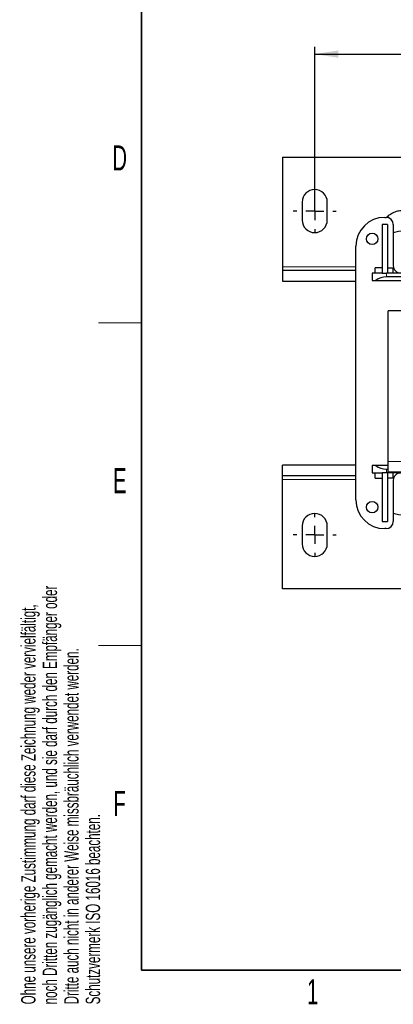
# Model space of a CAD drawing. Header units: millimetres. Extents: x 5 to 418, y 2 to 292.
# Tile 1 of 39: x 9 to 61, y 7 to 145. Entities that reach past the tile are written whole.
import ezdxf

# ---------------------------------------------------------------- set-up
doc = ezdxf.new("R2010")
doc.units = ezdxf.units.MM
doc.layers.add('SLD-0', color=7, linetype='Continuous')
doc.styles.add('SLDTEXTSTYLE0', font='TXT', dxfattribs={"width": 0.605})
doc.dimstyles.new('SLDDIMSTYLE0', dxfattribs={"dimtxt": 3.5, "dimasz": 3.302, "dimexe": 0, "dimexo": 0.0625, "dimgap": 0.875, "dimtad": 1, "dimlfac": 2, "dimrnd": 1e-09, "dimzin": 12, "dimdsep": 46, "dimtxsty": 'SLDTEXTSTYLE0', "dimsah": 1, "dimcen": 0.09, "dimadec": 0, "dimazin": 3, "dimtfac": 1, "dimtofl": 0, "dimtmove": 0, "dimatfit": 3, "dimfxl": 1, "dimfrac": 2, "dimtolj": 1, "dimtzin": 12, "dimarcsym": 0})

# ---------------------------------------------------------------- blocks, each defined once
blk = doc.blocks.new('SW_NOTE_0_2')
at = {"layer": 'SLD-0', "color": 0, "char_height": 2, "attachment_point": 1, "rotation": 90, "style": 'SLDTEXTSTYLE0'}
for s, insert in [('noch Dritten zugänglich gemacht werden, und sie darf durch den Empfänger oder', (0.42, 0)), ('Ohne unsere vorherige Zustimmung darf diese Zeichnung weder vervielfältigt,', (-2.58, 0)), ('Dritte auch nicht in anderer Weise missbräuchlich verwendet werden.', (3.42, 0)), ('Schutzvermerk ISO 16016 beachten.', (6.42, 0))]:
    blk.add_mtext(s, dxfattribs=dict(at, insert=insert))
blk = doc.blocks.new('_D_6')
at = {"layer": 'SLD-0'}
for p, q in [((50.14, 119.09), (50.14, 140.73)), ((150.64, 119.09), (150.64, 140.73)), ((50.14, 139.73), (150.64, 139.73))]:
    blk.add_line(p, q, dxfattribs=at)
for points in [[(50.14, 139.73), (53.45, 139.22), (53.45, 140.24)], [(150.64, 139.73), (147.34, 140.24), (147.34, 139.22)]]:
    blk.add_solid(points, dxfattribs=at)
at = {"layer": 'SLD-0', "insert": (96.38, 144.24), "char_height": 3.5, "attachment_point": 1, "style": 'SLDTEXTSTYLE0'}
blk.add_mtext('201', dxfattribs=at)
blk = doc.blocks.new('SW_CENTERMARKSYMBOL_0')
at = {"layer": 'SLD-0', "color": 0}
for p, q in [((0, 2.5), (0, 3)), ((-2.5, 0), (-3, 0)), ((0, 0), (-1.25, 0)), ((0, 0), (0, 1.25)), ((0, 0), (0, -1.25)), ((0, 0), (1.25, 0)), ((2.5, 0), (3, 0)), ((0, -2.5), (0, -3))]:
    blk.add_line(p, q, dxfattribs=at)
blk = doc.blocks.new('SW_CENTERMARKSYMBOL_7')
at = {"layer": 'SLD-0', "color": 0}
for p, q in [((0, 2.5), (0, 3)), ((-2.5, 0), (-3, 0)), ((0, 0), (-1.25, 0)), ((0, 0), (0, 1.25)), ((0, 0), (0, -1.25)), ((0, 0), (1.25, 0)), ((2.5, 0), (3, 0)), ((0, -2.5), (0, -3))]:
    blk.add_line(p, q, dxfattribs=at)

msp = doc.modelspace()

# ---------------------------------------------------------------- linework, layer by layer
at = {"color": 7, "linetype": 'Continuous', "lineweight": 25}
for p, q in [((45.6444, 125.338), (45.6444, 110.088)), ((45.6444, 125.338), (155.1444, 125.338)), ((48.3944, 119.088), (48.3944, 116.588)), ((51.8944, 116.588), (51.8944, 119.088)), ((59.8944, 116.963), (60.0944, 116.963)), ((59.5194, 115.963), (59.5194, 109.163)), ((60.2694, 115.963), (59.5194, 115.963)), ((60.2694, 115.963), (60.2694, 109.163)), ((61.0944, 115.963), (61.0944, 110.2213)), ((55.8944, 77.563), (55.8944, 112.963)), ((45.6444, 110.088), (45.6444, 109.588)), ((59.5194, 109.913), (58.5444, 109.913)), ((58.5444, 109.163), (58.5444, 109.913)), ((60.2694, 109.913), (61.0444, 109.913)), ((61.0444, 109.913), (61.0444, 109.163)), ((45.6444, 109.588), (45.6444, 108.088)), ((45.6444, 109.588), (55.8944, 109.588)), ((58.1444, 109.163), (58.1444, 108.163)), ((59.5194, 109.163), (58.1444, 109.163)), ((59.5194, 109.163), (59.5199, 109.163)), ((59.5199, 109.163), (60.1444, 109.163)), ((67.3944, 109.163), (60.1444, 109.163)), ((66.3944, 108.663), (60.1444, 108.663)), ((45.6444, 108.088), (55.8944, 108.088)), ((58.1444, 108.163), (58.6687, 108.163)), ((58.6687, 108.163), (66.3944, 108.163)), ((71.3944, 103.938), (60.3944, 103.938)), ((60.3944, 82.938), (60.3944, 103.938)), ((45.6444, 80.938), (45.6444, 82.438)), ((55.8944, 82.438), (45.6444, 82.438)), ((60.3944, 81.438), (60.3944, 82.938)), ((58.1444, 82.363), (58.1444, 81.363)), ((58.6687, 82.363), (58.1444, 82.363)), ((58.1444, 81.363), (59.5194, 81.363)), ((58.5444, 80.613), (58.5444, 81.363)), ((60.3944, 82.363), (58.6687, 82.363)), ((59.5194, 81.363), (59.5199, 81.363)), ((59.5194, 81.363), (59.5194, 74.563)), ((60.1444, 81.363), (59.5199, 81.363)), ((60.1444, 81.863), (60.3944, 81.863)), ((66.3944, 81.363), (60.1444, 81.363)), ((60.2694, 81.363), (60.2694, 74.563)), ((71.3944, 81.438), (60.3944, 81.438)), ((61.0444, 81.363), (61.0444, 80.613)), ((55.8944, 80.938), (45.6444, 80.938)), ((45.6444, 80.438), (45.6444, 80.938)), ((45.6444, 65.188), (45.6444, 80.438)), ((58.5444, 80.613), (59.5194, 80.613)), ((61.0444, 80.613), (60.2694, 80.613)), ((61.0944, 80.3047), (61.0944, 74.563)), ((59.5194, 74.563), (60.2694, 74.563)), ((48.3944, 73.938), (48.3944, 71.438)), ((51.8944, 71.438), (51.8944, 73.938)), ((60.0944, 73.563), (59.8944, 73.563)), ((155.1444, 65.188), (45.6444, 65.188))]:
    msp.add_line(p, q, dxfattribs=at)
at = {"color": 7, "linetype": 'Continuous', "lineweight": 18}
for p, q in [((45.6444, 110.088), (55.8944, 110.088)), ((60.1444, 108.663), (60.1444, 109.163)), ((71.3944, 82.938), (60.3944, 82.938)), ((60.1444, 81.363), (60.1444, 81.863)), ((55.8944, 80.438), (45.6444, 80.438))]:
    msp.add_line(p, q, dxfattribs=at)
at = {"color": 7, "linetype": 'Continuous', "lineweight": 25, "flags": 128}
for points in [[(62.8319, 115.0755), (61.8334, 114.9881), (61.0944, 114.8067)], [(61.0944, 75.7193), (61.8334, 75.5378), (62.8319, 75.4505)]]:
    msp.add_lwpolyline(points, dxfattribs=at)
at = {"color": 7, "linetype": 'Continuous', "lineweight": 25}
for centre in [(58.1444, 113.963), (58.1444, 76.563)]:
    msp.add_circle(centre, 0.8, dxfattribs=at)
for centre, radius, start, end in [((50.1444, 119.088), 1.75, 0, 180), ((59.8944, 112.963), 4, 90, 180), ((60.0944, 115.963), 1, 0, 90), ((50.1444, 116.588), 1.75, 180, 0), ((62.0944, 110.2213), 1, 180, 270.97932), ((62.0944, 80.3047), 1, 89.02068, 180), ((59.8944, 77.563), 4, 180, 270), ((50.1444, 73.938), 1.75, 0, 180), ((60.0944, 74.563), 1, 270, 0), ((50.1444, 71.438), 1.75, 180, 0)]:
    msp.add_arc(centre, radius, start, end, dxfattribs=at)
for centre, start_param, end_param in [((60.1444, 107.1245), 1.57079633, 2.40062795), ((60.1444, 83.4015), 3.88255736, 4.71238898)]:
    msp.add_ellipse(centre, major_axis=(2, 0), ratio=0.76923077, start_param=start_param, end_param=end_param, dxfattribs=at)
msp.add_open_spline([(62.4926, 117.913), (62.3312, 117.9062), (61.9329, 117.8894), (61.3144, 117.724), (60.667, 117.4144), (60.3076, 117.1023), (60.128, 116.9463)], degree=3, knots=[0, 0, 0, 0, 0.185018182, 0.456576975, 0.728347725, 1, 1, 1, 1], dxfattribs=at)
at = {"layer": 'SLD-0', "lineweight": 35}
for p, q in [((26, 282.5), (26, 12)), ((26, 12), (408, 12))]:
    msp.add_line(p, q, dxfattribs=at)
at = {"layer": 'SLD-0', "lineweight": 18}
for p, q in [((20, 102.25), (26, 102.25)), ((20, 57.25), (26, 57.25))]:
    msp.add_line(p, q, dxfattribs=at)

# ---------------------------------------------------------------- block references
at = {"layer": 'SLD-0'}
for name, p in [('SW_CENTERMARKSYMBOL_0', (50.1444, 117.838)), ('SW_NOTE_0_2', (11.808, 7.2381)), ('SW_CENTERMARKSYMBOL_7', (50.1444, 72.688))]:
    msp.add_blockref(name, p, dxfattribs=at)

# ---------------------------------------------------------------- texts
at = {"layer": 'SLD-0', "char_height": 3.5, "attachment_point": 2, "style": 'SLDTEXTSTYLE0'}
for s, insert in [('D', (22.9597, 127.0011)), ('E', (22.9816, 82.0011)), ('F', (22.9536, 37.0011)), ('1', (49.8527, 10.743))]:
    msp.add_mtext(s, dxfattribs=dict(at, insert=insert))

# ---------------------------------------------------------------- dimensions: what is measured, and where the dimension line sits
at = {"layer": 'SLD-0'}
dim = msp.add_linear_dim(base=(150.6444, 139.7322), p1=(50.1444, 119.088), p2=(150.6444, 119.088), dimstyle='SLDDIMSTYLE0', dxfattribs=at)
dim.commit()
dim.dimension.update_dxf_attribs({"geometry": '_D_6', "text_midpoint": (100.3944, 139.7322), "dimtype": 160})

doc.saveas('drawing.dxf')
